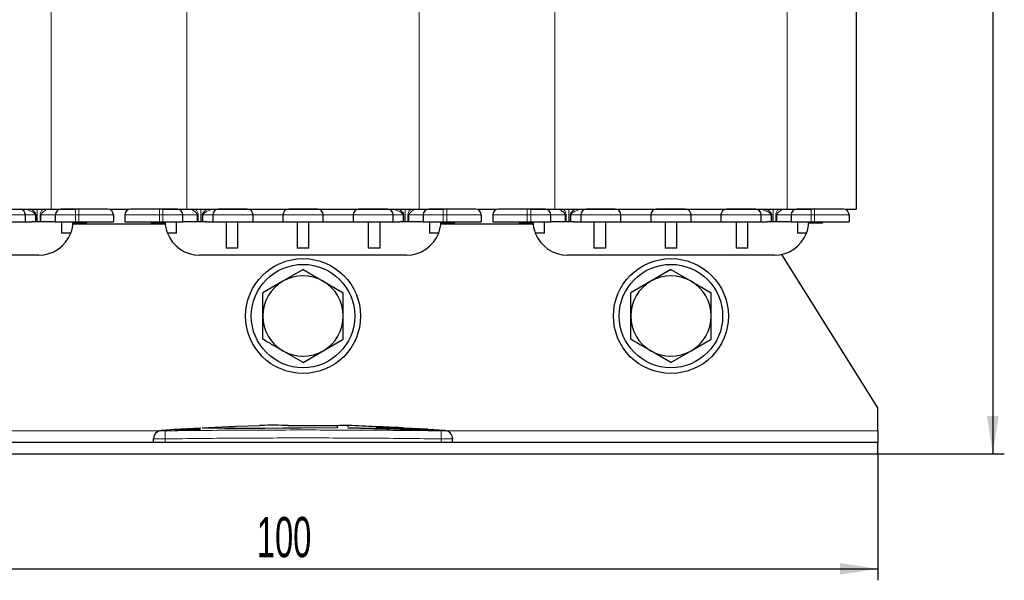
# Model space of a CAD drawing. Header units: millimetres. Extents: x 5 to 418, y 2 to 292.
# Tile 8 of 30: x 65 to 151, y 126 to 175. Entities that reach past the tile are written whole.
import ezdxf

# ---------------------------------------------------------------- set-up
doc = ezdxf.new("R2010")
doc.units = ezdxf.units.MM
doc.layers.add('SLD-0', color=7, linetype='Continuous')
doc.styles.add('SLDTEXTSTYLE0', font='TXT', dxfattribs={"width": 0.605})
doc.dimstyles.new('SLDDIMSTYLE0', dxfattribs={"dimtxt": 3.5, "dimasz": 3.302, "dimexe": 0, "dimexo": 0.0625, "dimgap": 0.875, "dimtad": 1, "dimrnd": 1e-09, "dimzin": 12, "dimdsep": 46, "dimtxsty": 'SLDTEXTSTYLE0', "dimsah": 1, "dimcen": 0.09, "dimadec": 0, "dimazin": 3, "dimtfac": 1, "dimtofl": 0, "dimtmove": 0, "dimatfit": 3, "dimfxl": 1, "dimfrac": 2, "dimtolj": 1, "dimtzin": 12, "dimarcsym": 0})

# ---------------------------------------------------------------- blocks, each defined once
blk = doc.blocks.new('_D')
at = {"layer": 'SLD-0'}
for p, q in [((39.638, 136.725), (39.638, 125.725)), ((139.638, 136.725), (139.638, 125.725)), ((39.638, 126.725), (139.638, 126.725))]:
    blk.add_line(p, q, dxfattribs=at)
for points in [[(39.638, 126.725), (42.94, 126.217), (42.94, 127.233)], [(139.638, 126.725), (136.336, 127.233), (136.336, 126.217)]]:
    blk.add_solid(points, dxfattribs=at)
at = {"layer": 'SLD-0', "insert": (85.628, 131.237), "char_height": 3.5, "attachment_point": 1, "style": 'SLDTEXTSTYLE0'}
blk.add_mtext('100', dxfattribs=at)
blk = doc.blocks.new('_D_1')
at = {"layer": 'SLD-0'}
for p, q in [((111.138, 256.225), (150.638, 256.225)), ((149.638, 256.225), (149.638, 136.725)), ((139.638, 136.725), (150.638, 136.725))]:
    blk.add_line(p, q, dxfattribs=at)
for points in [[(149.638, 256.225), (149.13, 252.923), (150.146, 252.923)], [(149.638, 136.725), (150.146, 140.027), (149.13, 140.027)]]:
    blk.add_solid(points, dxfattribs=at)
at = {"layer": 'SLD-0', "insert": (145.126, 190.46), "char_height": 3.5, "attachment_point": 1, "rotation": 90, "style": 'SLDTEXTSTYLE0'}
blk.add_mtext('119,5', dxfattribs=at)

msp = doc.modelspace()

# ---------------------------------------------------------------- linework, layer by layer
at = {"color": 7, "linetype": 'Continuous', "lineweight": 18}
for p, q in [((79.538, 203.425), (79.538, 158.025)), ((111.538, 203.425), (111.538, 158.025)), ((67.738, 201.185), (67.738, 158.025)), ((99.738, 201.185), (99.738, 158.025)), ((131.738, 201.185), (131.738, 158.025)), ((66.518, 158.025), (66.518, 156.925)), ((69.838, 158.025), (69.838, 157.525)), ((70.138, 158.025), (70.138, 157.525)), ((77.138, 158.025), (77.138, 157.525)), ((77.438, 158.025), (77.438, 157.525)), ((80.758, 156.925), (80.758, 158.025)), ((98.518, 158.025), (98.518, 156.925)), ((101.838, 158.025), (101.838, 157.525)), ((102.138, 158.025), (102.138, 157.525)), ((109.138, 158.025), (109.138, 157.525)), ((109.438, 158.025), (109.438, 157.525)), ((112.758, 156.925), (112.758, 158.025)), ((130.518, 158.025), (130.518, 156.925)), ((133.838, 158.025), (133.838, 157.525)), ((134.138, 158.025), (134.138, 157.525)), ((65.488, 157.525), (61.988, 157.525)), ((65.488, 157.525), (66.35, 157.525)), ((66.35, 157.525), (66.35, 156.925)), ((66.413, 157.525), (66.35, 157.525)), ((66.413, 156.925), (66.413, 157.525)), ((66.757, 156.925), (66.757, 157.525)), ((66.757, 157.525), (66.837, 157.525)), ((66.837, 157.525), (68.088, 157.525)), ((66.837, 156.925), (66.837, 157.525)), ((69.838, 157.525), (68.088, 157.525)), ((70.138, 157.525), (69.838, 157.525)), ((69.838, 157.525), (69.838, 156.925)), ((73.138, 157.525), (70.138, 157.525)), ((70.138, 157.525), (70.138, 156.925)), ((77.138, 157.525), (74.138, 157.525)), ((77.438, 157.525), (77.138, 157.525)), ((77.138, 157.525), (77.138, 156.925)), ((79.188, 157.525), (77.438, 157.525)), ((77.438, 157.525), (77.438, 156.925)), ((79.188, 157.525), (80.439, 157.525)), ((80.439, 157.525), (80.439, 156.925)), ((80.439, 157.525), (80.519, 157.525)), ((80.519, 157.525), (80.519, 156.925)), ((80.926, 157.525), (80.863, 157.525)), ((80.863, 157.525), (80.863, 156.925)), ((80.926, 157.525), (81.788, 157.525)), ((80.926, 157.525), (80.926, 156.925)), ((85.288, 157.525), (81.788, 157.525)), ((85.288, 157.525), (87.888, 157.525)), ((91.388, 157.525), (87.888, 157.525)), ((91.388, 157.525), (93.988, 157.525)), ((97.488, 157.525), (93.988, 157.525)), ((97.488, 157.525), (98.35, 157.525)), ((98.35, 157.525), (98.35, 156.925)), ((98.413, 157.525), (98.35, 157.525)), ((98.413, 156.925), (98.413, 157.525)), ((98.757, 156.925), (98.757, 157.525)), ((98.757, 157.525), (98.837, 157.525)), ((98.837, 157.525), (100.088, 157.525)), ((98.837, 156.925), (98.837, 157.525)), ((101.838, 157.525), (100.088, 157.525)), ((102.138, 157.525), (101.838, 157.525)), ((101.838, 157.525), (101.838, 156.925)), ((105.138, 157.525), (102.138, 157.525)), ((102.138, 157.525), (102.138, 156.925)), ((109.138, 157.525), (106.138, 157.525)), ((109.438, 157.525), (109.138, 157.525)), ((109.138, 157.525), (109.138, 156.925)), ((111.188, 157.525), (109.438, 157.525)), ((109.438, 157.525), (109.438, 156.925)), ((111.188, 157.525), (112.439, 157.525)), ((112.439, 157.525), (112.439, 156.925)), ((112.439, 157.525), (112.519, 157.525)), ((112.519, 157.525), (112.519, 156.925)), ((112.926, 157.525), (112.863, 157.525)), ((112.863, 157.525), (112.863, 156.925)), ((112.926, 157.525), (113.788, 157.525)), ((112.926, 157.525), (112.926, 156.925)), ((117.288, 157.525), (113.788, 157.525)), ((117.288, 157.525), (119.888, 157.525)), ((123.388, 157.525), (119.888, 157.525)), ((123.388, 157.525), (125.988, 157.525)), ((129.488, 157.525), (125.988, 157.525)), ((129.488, 157.525), (130.35, 157.525)), ((130.35, 157.525), (130.35, 156.925)), ((130.413, 157.525), (130.35, 157.525)), ((130.413, 156.925), (130.413, 157.525)), ((130.757, 156.925), (130.757, 157.525)), ((130.757, 157.525), (130.837, 157.525)), ((130.837, 157.525), (132.088, 157.525)), ((130.837, 156.925), (130.837, 157.525)), ((133.838, 157.525), (132.088, 157.525)), ((134.138, 157.525), (133.838, 157.525)), ((133.838, 157.525), (133.838, 156.925)), ((137.138, 157.525), (134.138, 157.525)), ((134.138, 157.525), (134.138, 156.925)), ((97.702, 139.029), (97.702, 139.009)), ((99.2, 138.865), (99.2, 138.845)), ((39.638, 138.725), (77.096, 138.725)), ((77.63, 138.737), (77.638, 138.037)), ((77.638, 137.725), (77.638, 138.037)), ((101.647, 138.737), (101.638, 138.037)), ((101.638, 137.725), (101.638, 138.037)), ((102.18, 138.725), (139.638, 138.725))]:
    msp.add_line(p, q, dxfattribs=at)
at = {"color": 7, "linetype": 'Continuous', "lineweight": 25}
for p, q in [((137.738, 203.425), (137.738, 158.025)), ((47.538, 158.025), (67.738, 158.025)), ((67.738, 158.025), (69.838, 158.025)), ((70.138, 158.025), (69.838, 158.025)), ((72.814, 158.025), (73.638, 158.025)), ((73.638, 158.025), (74.407, 158.025)), ((77.438, 158.025), (77.138, 158.025)), ((77.438, 158.025), (79.538, 158.025)), ((79.538, 158.025), (99.738, 158.025)), ((99.738, 158.025), (101.838, 158.025)), ((102.138, 158.025), (101.838, 158.025)), ((104.814, 158.025), (105.638, 158.025)), ((105.638, 158.025), (106.407, 158.025)), ((109.438, 158.025), (109.138, 158.025)), ((109.438, 158.025), (111.538, 158.025)), ((111.538, 158.025), (131.738, 158.025)), ((131.738, 158.025), (133.838, 158.025)), ((134.138, 158.025), (133.838, 158.025)), ((136.814, 158.025), (137.738, 158.025)), ((61.988, 156.925), (65.488, 156.925)), ((65.488, 156.925), (65.488, 157.525)), ((65.488, 156.925), (66.022, 156.925)), ((67.554, 156.925), (66.022, 156.925)), ((68.088, 156.925), (67.554, 156.925)), ((68.088, 157.525), (68.088, 156.925)), ((68.088, 156.925), (69.838, 156.925)), ((68.638, 156.925), (68.638, 155.933)), ((69.633, 156.825), (70.838, 156.825)), ((69.838, 156.925), (70.138, 156.925)), ((70.138, 156.925), (73.138, 156.925)), ((70.838, 156.825), (70.838, 156.925)), ((73.138, 157.525), (73.138, 156.925)), ((74.138, 157.525), (74.138, 156.925)), ((74.138, 156.925), (77.138, 156.925)), ((76.438, 156.825), (76.438, 156.925)), ((76.438, 156.825), (76.476, 156.825)), ((76.476, 156.825), (76.476, 156.925)), ((76.476, 156.825), (76.588, 156.825)), ((76.588, 156.825), (76.588, 156.925)), ((76.588, 156.825), (76.813, 156.825)), ((76.813, 156.825), (76.813, 156.925)), ((76.813, 156.825), (77.076, 156.825)), ((77.076, 156.825), (77.076, 156.925)), ((77.076, 156.825), (77.338, 156.825)), ((77.138, 156.925), (77.438, 156.925)), ((77.338, 156.825), (77.338, 156.925)), ((77.338, 156.825), (77.601, 156.825)), ((77.438, 156.925), (79.188, 156.925)), ((77.601, 156.925), (77.601, 156.825)), ((77.601, 156.825), (77.643, 156.825)), ((78.638, 155.933), (78.638, 156.925)), ((79.188, 156.925), (79.188, 157.525)), ((79.722, 156.925), (79.188, 156.925)), ((81.254, 156.925), (79.722, 156.925)), ((81.254, 156.925), (81.788, 156.925)), ((81.788, 157.525), (81.788, 156.925)), ((81.788, 156.925), (85.288, 156.925)), ((82.938, 156.925), (82.938, 154.641)), ((83.938, 156.925), (83.938, 154.641)), ((85.288, 156.925), (85.288, 157.525)), ((85.288, 156.925), (87.888, 156.925)), ((87.888, 157.525), (87.888, 156.925)), ((87.888, 156.925), (91.388, 156.925)), ((89.138, 156.925), (89.138, 154.641)), ((90.138, 154.641), (90.138, 156.925)), ((91.388, 156.925), (91.388, 157.525)), ((91.388, 156.925), (93.988, 156.925)), ((93.988, 157.525), (93.988, 156.925)), ((93.988, 156.925), (97.488, 156.925)), ((95.338, 154.641), (95.338, 156.925)), ((96.338, 154.641), (96.338, 156.925)), ((97.488, 156.925), (97.488, 157.525)), ((97.488, 156.925), (98.022, 156.925)), ((99.554, 156.925), (98.022, 156.925)), ((100.088, 156.925), (99.554, 156.925)), ((100.088, 157.525), (100.088, 156.925)), ((100.088, 156.925), (101.838, 156.925)), ((100.638, 156.925), (100.638, 155.933)), ((101.633, 156.825), (102.838, 156.825)), ((101.838, 156.925), (102.138, 156.925)), ((102.138, 156.925), (105.138, 156.925)), ((102.838, 156.825), (102.838, 156.925)), ((105.138, 157.525), (105.138, 156.925)), ((106.138, 157.525), (106.138, 156.925)), ((106.138, 156.925), (109.138, 156.925)), ((108.438, 156.825), (108.438, 156.925)), ((108.438, 156.825), (108.476, 156.825)), ((108.476, 156.825), (108.476, 156.925)), ((108.476, 156.825), (108.588, 156.825)), ((108.588, 156.825), (108.588, 156.925)), ((108.588, 156.825), (108.813, 156.825)), ((108.813, 156.825), (108.813, 156.925)), ((108.813, 156.825), (109.076, 156.825)), ((109.076, 156.825), (109.076, 156.925)), ((109.076, 156.825), (109.338, 156.825)), ((109.138, 156.925), (109.438, 156.925)), ((109.338, 156.825), (109.338, 156.925)), ((109.338, 156.825), (109.601, 156.825)), ((109.438, 156.925), (111.188, 156.925)), ((109.601, 156.925), (109.601, 156.825)), ((109.601, 156.825), (109.643, 156.825)), ((110.638, 155.933), (110.638, 156.925)), ((111.188, 156.925), (111.188, 157.525)), ((111.722, 156.925), (111.188, 156.925)), ((113.254, 156.925), (111.722, 156.925)), ((113.254, 156.925), (113.788, 156.925)), ((113.788, 157.525), (113.788, 156.925)), ((113.788, 156.925), (117.288, 156.925)), ((114.938, 156.925), (114.938, 154.641)), ((115.938, 156.925), (115.938, 154.641)), ((117.288, 156.925), (117.288, 157.525)), ((117.288, 156.925), (119.888, 156.925)), ((119.888, 157.525), (119.888, 156.925)), ((119.888, 156.925), (123.388, 156.925)), ((121.138, 156.925), (121.138, 154.641)), ((122.138, 154.641), (122.138, 156.925)), ((123.388, 156.925), (123.388, 157.525)), ((123.388, 156.925), (125.988, 156.925)), ((125.988, 157.525), (125.988, 156.925)), ((125.988, 156.925), (129.488, 156.925)), ((127.338, 154.641), (127.338, 156.925)), ((128.338, 154.641), (128.338, 156.925)), ((129.488, 156.925), (129.488, 157.525)), ((129.488, 156.925), (130.022, 156.925)), ((131.554, 156.925), (130.022, 156.925)), ((132.088, 156.925), (131.554, 156.925)), ((132.088, 157.525), (132.088, 156.925)), ((132.088, 156.925), (133.838, 156.925)), ((132.638, 156.925), (132.638, 155.933)), ((133.633, 156.825), (134.838, 156.825)), ((133.838, 156.925), (134.138, 156.925)), ((134.138, 156.925), (137.138, 156.925)), ((134.838, 156.825), (134.838, 156.925)), ((137.138, 157.525), (137.138, 156.925)), ((69.434, 155.933), (68.638, 155.933)), ((77.651, 156.725), (69.625, 156.725)), ((78.638, 155.933), (77.842, 155.933)), ((101.434, 155.933), (100.638, 155.933)), ((109.651, 156.725), (101.625, 156.725)), ((110.638, 155.933), (109.842, 155.933)), ((133.434, 155.933), (132.638, 155.933)), ((83.938, 154.641), (82.938, 154.641)), ((90.138, 154.641), (89.138, 154.641)), ((96.338, 154.641), (95.338, 154.641)), ((115.938, 154.641), (114.938, 154.641)), ((122.138, 154.641), (121.138, 154.641)), ((128.338, 154.641), (127.338, 154.641)), ((66.64, 154.025), (48.636, 154.025)), ((98.64, 154.025), (80.636, 154.025)), ((130.64, 154.025), (112.636, 154.025)), ((139.638, 140.725), (131.282, 154.095)), ((89.638, 152.767), (87.888, 151.756)), ((89.638, 152.767), (91.388, 151.756)), ((121.638, 152.767), (119.888, 151.756)), ((121.638, 152.767), (123.388, 151.756)), ((87.888, 151.756), (86.138, 150.746)), ((91.388, 151.756), (93.138, 150.746)), ((119.888, 151.756), (118.138, 150.746)), ((123.388, 151.756), (125.138, 150.746)), ((91.388, 145.694), (93.138, 146.704)), ((123.388, 145.694), (125.138, 146.704)), ((89.638, 144.684), (87.888, 145.694)), ((89.638, 144.684), (91.388, 145.694)), ((121.638, 144.684), (119.888, 145.694)), ((121.638, 144.684), (123.388, 145.694)), ((139.638, 138.725), (139.638, 140.725)), ((78.527, 138.841), (77.294, 138.767)), ((80.727, 138.961), (78.392, 138.855)), ((78.528, 138.814), (80.726, 138.886)), ((80.726, 138.866), (78.528, 138.794)), ((78.528, 138.814), (78.528, 138.794)), ((80.726, 138.968), (80.726, 138.983)), ((80.726, 138.886), (80.726, 138.866)), ((83.147, 138.932), (80.874, 138.967)), ((83.794, 139.1), (81.986, 139.018)), ((83.147, 138.952), (92.648, 139.014)), ((92.648, 138.994), (83.147, 138.932)), ((83.147, 138.952), (83.147, 138.932)), ((83.53, 139.088), (83.23, 139.098)), ((83.23, 139.098), (83.572, 139.09)), ((85.853, 139.176), (83.787, 139.107)), ((88.344, 139.232), (93.522, 139.187)), ((88.344, 139.18), (88.344, 139.232)), ((93.522, 139.167), (88.344, 139.212)), ((92.648, 139.158), (88.344, 139.18)), ((92.648, 139.056), (92.648, 139.158)), ((92.648, 139.014), (92.648, 138.994)), ((93.522, 139.187), (93.522, 139.085)), ((93.522, 139.002), (99.2, 138.865)), ((93.522, 139.002), (93.522, 138.982)), ((99.2, 138.845), (93.522, 138.982)), ((95.961, 139.106), (95.961, 139.068)), ((97.702, 139.029), (95.961, 139.106)), ((95.961, 139.086), (97.702, 139.009)), ((95.961, 139.068), (97.702, 138.999)), ((98.34, 138.967), (98.34, 138.987)), ((100.492, 138.869), (98.34, 138.97)), ((100.766, 138.836), (100.766, 138.816)), ((101.023, 138.821), (101.023, 138.841)), ((101.982, 138.767), (101.023, 138.824)), ((76.638, 137.725), (76.638, 138.037)), ((102.638, 137.725), (102.638, 138.037)), ((139.638, 138.725), (139.638, 137.725)), ((139.638, 137.725), (39.638, 137.725)), ((139.638, 136.725), (139.638, 137.725)), ((39.638, 136.725), (139.638, 136.725))]:
    msp.add_line(p, q, dxfattribs=at)
for centre, radius in [((89.638, 148.725), 5), ((121.638, 148.725), 5), ((89.638, 148.725), 4.5), ((121.638, 148.725), 4.5)]:
    msp.add_circle(centre, radius, dxfattribs=at)
for centre, radius, start, end in [((64.988, 157.525), 0.5, 360, 90), ((68.588, 157.525), 0.5, 90, 180), ((72.638, 157.525), 0.5, 0, 90), ((74.638, 157.525), 0.5, 90, 180), ((78.688, 157.525), 0.5, 0, 90), ((82.288, 157.525), 0.5, 90, 180), ((84.788, 157.525), 0.5, 0, 90), ((88.388, 157.525), 0.5, 90, 180), ((90.888, 157.525), 0.5, 0, 90), ((94.488, 157.525), 0.5, 90, 180), ((96.988, 157.525), 0.5, 360, 90), ((100.588, 157.525), 0.5, 90, 180), ((104.638, 157.525), 0.5, 0, 90), ((106.638, 157.525), 0.5, 90, 180), ((110.688, 157.525), 0.5, 0, 90), ((114.288, 157.525), 0.5, 90, 180), ((116.788, 157.525), 0.5, 0, 90), ((120.388, 157.525), 0.5, 90, 180), ((122.888, 157.525), 0.5, 0, 90), ((126.488, 157.525), 0.5, 90, 180), ((128.988, 157.525), 0.5, 360, 90), ((132.588, 157.525), 0.5, 90, 180), ((136.638, 157.525), 0.5, 0, 90), ((66.64, 157.025), 3, 338.64764, 358.08979), ((80.636, 157.025), 3, 181.91021, 201.35236), ((98.64, 157.025), 3, 338.64764, 358.08979), ((112.636, 157.025), 3, 181.91021, 201.35236), ((130.64, 157.025), 3, 338.64764, 358.08979), ((66.64, 157.025), 3, 270, 338.64764), ((80.636, 157.025), 3, 201.35236, 270), ((98.64, 157.025), 3, 270, 338.64764), ((112.636, 157.025), 3, 201.35236, 270), ((130.64, 157.025), 3, 270, 338.64764), ((89.638, 148.725), 3.5, 120, 180), ((89.638, 148.725), 3.5, 60, 120), ((89.638, 148.725), 3.5, 0, 60), ((121.638, 148.725), 3.5, 120, 180), ((121.638, 148.725), 3.5, 60, 120), ((121.638, 148.725), 3.5, 0, 60), ((89.638, 148.725), 3.5, 180, 240), ((89.638, 148.725), 3.5, 300, 0), ((121.638, 148.725), 3.5, 180, 240), ((121.638, 148.725), 3.5, 300, 0), ((89.638, 148.725), 3.5, 240, 300), ((121.638, 148.725), 3.5, 240, 300), ((77.338, 138.068), 0.7, 93.57114, 180.0017), ((101.938, 138.068), 0.7, 359.9983, 86.41689)]:
    msp.add_arc(centre, radius, start, end, dxfattribs=at)
at = {"color": 7, "linetype": 'Continuous', "lineweight": 18}
for centre, start, end in [((77.338, 138.037), 90.99048, 179.99805), ((101.938, 138.037), 0.00195, 89.00996)]:
    msp.add_arc(centre, 0.7, start, end, dxfattribs=at)
for points, knots in [([(66.35, 157.525), (66.349, 157.535), (66.347, 157.557), (66.324, 157.604), (66.188, 157.746), (65.923, 157.872), (65.595, 158.001), (65.394, 158.017), (65.3, 158.025)], [0, 0, 0, 0, 0.024677, 0.052967, 0.125726, 0.500176, 0.765174, 1, 1, 1, 1]), ([(66.413, 157.525), (66.411, 157.548), (66.406, 157.598), (66.353, 157.704), (66.215, 157.862), (66.063, 157.962), (65.968, 158.025)], [0, 0, 0, 0, 0.099876, 0.214287, 0.507728, 1, 1, 1, 1]), ([(66.757, 157.525), (66.761, 157.564), (66.77, 157.65), (66.837, 157.807), (66.91, 157.938), (66.964, 158.011), (66.974, 158.025)], [0, 0, 0, 0, 0.203848, 0.449535, 0.897016, 1, 1, 1, 1]), ([(67.372, 158.025), (67.36, 158.023), (67.336, 158.017), (67.25, 157.965), (67.114, 157.864), (66.974, 157.744), (66.885, 157.646), (66.845, 157.58), (66.84, 157.542), (66.837, 157.525)], [0, 0, 0, 0, 0.125925, 0.250205, 0.499059, 0.749148, 0.874533, 0.943716, 1, 1, 1, 1]), ([(80.439, 157.525), (80.436, 157.542), (80.431, 157.58), (80.351, 157.711), (80.187, 157.842), (80.026, 157.965), (79.94, 158.017), (79.916, 158.023), (79.904, 158.025)], [0, 0, 0, 0, 0.056325, 0.125582, 0.50017, 0.749257, 0.873785, 1, 1, 1, 1]), ([(80.302, 158.025), (80.312, 158.011), (80.366, 157.938), (80.439, 157.807), (80.506, 157.65), (80.515, 157.564), (80.519, 157.525)], [0, 0, 0, 0, 0.102759, 0.550351, 0.796078, 1, 1, 1, 1]), ([(81.308, 158.025), (81.213, 157.962), (81.061, 157.862), (80.923, 157.705), (80.87, 157.598), (80.865, 157.548), (80.863, 157.525)], [0, 0, 0, 0, 0.491891, 0.785376, 0.899908, 1, 1, 1, 1]), ([(81.977, 158.025), (81.882, 158.017), (81.681, 158), (81.444, 157.91), (81.272, 157.828), (81.188, 157.782), (81.145, 157.756), (81.088, 157.721), (81.016, 157.672), (80.952, 157.604), (80.929, 157.557), (80.927, 157.535), (80.926, 157.525)], [0, 0, 0, 0, 0.234556, 0.499279, 0.624404, 0.708938, 0.734517, 0.749195, 0.874387, 0.947075, 0.975341, 1, 1, 1, 1]), ([(98.35, 157.525), (98.349, 157.535), (98.347, 157.557), (98.324, 157.604), (98.188, 157.746), (97.923, 157.872), (97.595, 158.001), (97.394, 158.017), (97.3, 158.025)], [0, 0, 0, 0, 0.024677, 0.052967, 0.125726, 0.500176, 0.765174, 1, 1, 1, 1]), ([(98.413, 157.525), (98.411, 157.548), (98.406, 157.598), (98.353, 157.704), (98.215, 157.862), (98.063, 157.962), (97.968, 158.025)], [0, 0, 0, 0, 0.0998759, 0.2142872, 0.5077281, 1, 1, 1, 1]), ([(98.757, 157.525), (98.761, 157.564), (98.77, 157.65), (98.837, 157.807), (98.91, 157.938), (98.964, 158.011), (98.974, 158.025)], [0, 0, 0, 0, 0.203848, 0.449535, 0.897016, 1, 1, 1, 1]), ([(99.372, 158.025), (99.36, 158.023), (99.336, 158.017), (99.25, 157.965), (99.114, 157.864), (98.974, 157.744), (98.885, 157.646), (98.845, 157.58), (98.84, 157.542), (98.837, 157.525)], [0, 0, 0, 0, 0.1259247, 0.2502054, 0.4990594, 0.7491484, 0.874533, 0.9437156, 1, 1, 1, 1]), ([(112.439, 157.525), (112.436, 157.542), (112.431, 157.58), (112.351, 157.711), (112.187, 157.842), (112.026, 157.965), (111.94, 158.017), (111.916, 158.023), (111.904, 158.025)], [0, 0, 0, 0, 0.056325, 0.125582, 0.50017, 0.749257, 0.873785, 1, 1, 1, 1]), ([(112.302, 158.025), (112.312, 158.011), (112.366, 157.938), (112.439, 157.807), (112.506, 157.65), (112.515, 157.564), (112.519, 157.525)], [0, 0, 0, 0, 0.102759, 0.550351, 0.796078, 1, 1, 1, 1]), ([(113.308, 158.025), (113.213, 157.962), (113.061, 157.862), (112.923, 157.705), (112.87, 157.598), (112.865, 157.548), (112.863, 157.525)], [0, 0, 0, 0, 0.491891, 0.785376, 0.899908, 1, 1, 1, 1]), ([(113.977, 158.025), (113.882, 158.017), (113.681, 158), (113.444, 157.91), (113.272, 157.828), (113.188, 157.782), (113.145, 157.756), (113.088, 157.721), (113.016, 157.672), (112.952, 157.604), (112.929, 157.557), (112.927, 157.535), (112.926, 157.525)], [0, 0, 0, 0, 0.234556, 0.499279, 0.624404, 0.708938, 0.734517, 0.749195, 0.874387, 0.947075, 0.975341, 1, 1, 1, 1]), ([(130.35, 157.525), (130.349, 157.535), (130.347, 157.557), (130.324, 157.604), (130.188, 157.746), (129.923, 157.872), (129.595, 158.001), (129.394, 158.017), (129.3, 158.025)], [0, 0, 0, 0, 0.024677, 0.052967, 0.125726, 0.500176, 0.765174, 1, 1, 1, 1]), ([(130.413, 157.525), (130.411, 157.548), (130.406, 157.598), (130.353, 157.704), (130.215, 157.862), (130.063, 157.962), (129.968, 158.025)], [0, 0, 0, 0, 0.099876, 0.214287, 0.507728, 1, 1, 1, 1]), ([(130.757, 157.525), (130.761, 157.564), (130.77, 157.65), (130.837, 157.807), (130.91, 157.938), (130.964, 158.011), (130.974, 158.025)], [0, 0, 0, 0, 0.203848, 0.449535, 0.897016, 1, 1, 1, 1]), ([(131.372, 158.025), (131.36, 158.023), (131.336, 158.017), (131.25, 157.965), (131.114, 157.864), (130.974, 157.744), (130.885, 157.646), (130.845, 157.58), (130.84, 157.542), (130.837, 157.525)], [0, 0, 0, 0, 0.125925, 0.250205, 0.499059, 0.749148, 0.874533, 0.943716, 1, 1, 1, 1]), ([(77.294, 138.767), (77.294, 138.767), (77.293, 138.768), (77.299, 138.763), (77.315, 138.747), (77.326, 138.737)], [0, 0, 0, 0, 0.021594, 0.362134, 1, 1, 1, 1]), ([(77.63, 138.737), (79.631, 138.758), (83.634, 138.799), (89.638, 138.813), (95.643, 138.799), (99.645, 138.758), (101.647, 138.737)], [0, 0, 0, 0, 0.250011, 0.500039, 0.75001, 1, 1, 1, 1]), ([(101.95, 138.737), (101.956, 138.743), (101.969, 138.755), (101.979, 138.765), (101.984, 138.768), (101.982, 138.767), (101.982, 138.767)], [0, 0, 0, 0, 0.320151, 0.640311, 0.960509, 1, 1, 1, 1]), ([(77.638, 138.037), (77.526, 138.037), (77.301, 138.036), (77.001, 138.036), (76.775, 138.036), (76.655, 138.036), (76.643, 138.037), (76.638, 138.037)], [0, 0, 0, 0, 0.214672, 0.429352, 0.644026, 0.858695, 1, 1, 1, 1]), ([(77.326, 138.737), (77.328, 138.737), (77.332, 138.736), (77.369, 138.736), (77.438, 138.736), (77.528, 138.736), (77.596, 138.737), (77.63, 138.737)], [0, 0, 0, 0, 0.140657, 0.355504, 0.571033, 0.786172, 1, 1, 1, 1]), ([(101.638, 138.037), (99.638, 138.059), (95.639, 138.102), (89.639, 138.12), (83.638, 138.102), (79.638, 138.059), (77.638, 138.037)], [0, 0, 0, 0, 0.249976, 0.499961, 0.749975, 1, 1, 1, 1]), ([(102.638, 138.037), (102.627, 138.037), (102.605, 138.036), (102.432, 138.036), (102.179, 138.036), (101.898, 138.036), (101.712, 138.037), (101.638, 138.037)], [0, 0, 0, 0, 0.214673, 0.429352, 0.644027, 0.858696, 1, 1, 1, 1]), ([(101.647, 138.737), (101.669, 138.737), (101.725, 138.736), (101.809, 138.736), (101.886, 138.736), (101.939, 138.736), (101.946, 138.737), (101.95, 138.737)], [0, 0, 0, 0, 0.140567, 0.355328, 0.570844, 0.786044, 1, 1, 1, 1])]:
    msp.add_open_spline(points, degree=3, knots=knots, dxfattribs=at)
at = {"color": 7, "linetype": 'Continuous', "lineweight": 25}
for points, knots in [([(69.838, 158.025), (69.681, 158.025), (69.438, 158.025), (69.147, 158.025), (68.948, 158.025), (68.786, 158.025), (68.631, 158.025), (68.605, 158.025), (68.588, 158.025)], [0, 0, 0, 0, 0.239443, 0.369858, 0.5, 0.630416, 0.760557, 1, 1, 1, 1]), ([(72.638, 158.025), (72.604, 158.025), (72.553, 158.025), (72.241, 158.025), (71.918, 158.025), (71.52, 158.025), (70.938, 158.025), (70.452, 158.025), (70.138, 158.025)], [0, 0, 0, 0, 0.239443, 0.36979, 0.5, 0.630347, 0.760557, 1, 1, 1, 1]), ([(77.138, 158.025), (76.824, 158.025), (76.338, 158.025), (75.755, 158.025), (75.358, 158.025), (75.035, 158.025), (74.723, 158.025), (74.672, 158.025), (74.638, 158.025)], [0, 0, 0, 0, 0.239443, 0.36979, 0.5, 0.630347, 0.760557, 1, 1, 1, 1]), ([(78.688, 158.025), (78.671, 158.025), (78.645, 158.025), (78.49, 158.025), (78.328, 158.025), (78.129, 158.025), (77.838, 158.025), (77.595, 158.025), (77.438, 158.025)], [0, 0, 0, 0, 0.239443, 0.369858, 0.5, 0.630416, 0.760557, 1, 1, 1, 1]), ([(84.788, 158.025), (84.771, 158.025), (84.745, 158.025), (84.59, 158.025), (84.428, 158.025), (84.229, 158.025), (83.938, 158.025), (83.538, 158.025), (83.138, 158.025), (82.847, 158.025), (82.648, 158.025), (82.486, 158.025), (82.331, 158.025), (82.305, 158.025), (82.288, 158.025)], [0, 0, 0, 0, 0.119721, 0.184929, 0.25, 0.315208, 0.380279, 0.5, 0.619721, 0.684929, 0.75, 0.815208, 0.880279, 1, 1, 1, 1]), ([(90.888, 158.025), (90.871, 158.025), (90.845, 158.025), (90.69, 158.025), (90.528, 158.025), (90.329, 158.025), (90.038, 158.025), (89.638, 158.025), (89.238, 158.025), (88.947, 158.025), (88.748, 158.025), (88.586, 158.025), (88.431, 158.025), (88.405, 158.025), (88.388, 158.025)], [0, 0, 0, 0, 0.119721, 0.184929, 0.25, 0.315208, 0.380279, 0.5, 0.619721, 0.684929, 0.75, 0.815208, 0.880279, 1, 1, 1, 1]), ([(96.988, 158.025), (96.971, 158.025), (96.945, 158.025), (96.79, 158.025), (96.628, 158.025), (96.429, 158.025), (96.138, 158.025), (95.738, 158.025), (95.338, 158.025), (95.047, 158.025), (94.848, 158.025), (94.686, 158.025), (94.531, 158.025), (94.505, 158.025), (94.488, 158.025)], [0, 0, 0, 0, 0.119721, 0.184929, 0.25, 0.315208, 0.380279, 0.5, 0.619721, 0.684929, 0.75, 0.815208, 0.880279, 1, 1, 1, 1]), ([(101.838, 158.025), (101.681, 158.025), (101.438, 158.025), (101.147, 158.025), (100.948, 158.025), (100.786, 158.025), (100.631, 158.025), (100.605, 158.025), (100.588, 158.025)], [0, 0, 0, 0, 0.239443, 0.369858, 0.5, 0.630416, 0.760557, 1, 1, 1, 1]), ([(104.638, 158.025), (104.604, 158.025), (104.553, 158.025), (104.241, 158.025), (103.918, 158.025), (103.52, 158.025), (102.938, 158.025), (102.452, 158.025), (102.138, 158.025)], [0, 0, 0, 0, 0.239443, 0.36979, 0.5, 0.630347, 0.760557, 1, 1, 1, 1]), ([(109.138, 158.025), (108.824, 158.025), (108.338, 158.025), (107.755, 158.025), (107.358, 158.025), (107.035, 158.025), (106.723, 158.025), (106.672, 158.025), (106.638, 158.025)], [0, 0, 0, 0, 0.239443, 0.36979, 0.5, 0.630347, 0.760557, 1, 1, 1, 1]), ([(110.688, 158.025), (110.671, 158.025), (110.645, 158.025), (110.49, 158.025), (110.328, 158.025), (110.129, 158.025), (109.838, 158.025), (109.595, 158.025), (109.438, 158.025)], [0, 0, 0, 0, 0.239443, 0.369858, 0.5, 0.630416, 0.760557, 1, 1, 1, 1]), ([(116.788, 158.025), (116.771, 158.025), (116.745, 158.025), (116.59, 158.025), (116.428, 158.025), (116.229, 158.025), (115.938, 158.025), (115.538, 158.025), (115.138, 158.025), (114.847, 158.025), (114.648, 158.025), (114.486, 158.025), (114.331, 158.025), (114.305, 158.025), (114.288, 158.025)], [0, 0, 0, 0, 0.119721, 0.184929, 0.25, 0.315208, 0.380279, 0.5, 0.619721, 0.684929, 0.75, 0.815208, 0.880279, 1, 1, 1, 1]), ([(122.888, 158.025), (122.871, 158.025), (122.845, 158.025), (122.69, 158.025), (122.528, 158.025), (122.329, 158.025), (122.038, 158.025), (121.638, 158.025), (121.238, 158.025), (120.947, 158.025), (120.748, 158.025), (120.586, 158.025), (120.431, 158.025), (120.405, 158.025), (120.388, 158.025)], [0, 0, 0, 0, 0.119721, 0.184929, 0.25, 0.315208, 0.380279, 0.5, 0.619721, 0.684929, 0.75, 0.815208, 0.880279, 1, 1, 1, 1]), ([(128.988, 158.025), (128.971, 158.025), (128.945, 158.025), (128.79, 158.025), (128.628, 158.025), (128.429, 158.025), (128.138, 158.025), (127.738, 158.025), (127.338, 158.025), (127.047, 158.025), (126.848, 158.025), (126.686, 158.025), (126.531, 158.025), (126.505, 158.025), (126.488, 158.025)], [0, 0, 0, 0, 0.119721, 0.184929, 0.25, 0.315208, 0.380279, 0.5, 0.619721, 0.684929, 0.75, 0.815208, 0.880279, 1, 1, 1, 1]), ([(133.838, 158.025), (133.681, 158.025), (133.438, 158.025), (133.147, 158.025), (132.948, 158.025), (132.786, 158.025), (132.631, 158.025), (132.605, 158.025), (132.588, 158.025)], [0, 0, 0, 0, 0.239443, 0.369858, 0.5, 0.630416, 0.760557, 1, 1, 1, 1]), ([(136.638, 158.025), (136.604, 158.025), (136.553, 158.025), (136.241, 158.025), (135.918, 158.025), (135.52, 158.025), (134.938, 158.025), (134.452, 158.025), (134.138, 158.025)], [0, 0, 0, 0, 0.239443, 0.36979, 0.5, 0.630347, 0.760557, 1, 1, 1, 1]), ([(86.138, 148.725), (86.138, 149.236), (86.138, 149.914), (86.138, 150.582), (86.138, 150.746)], [0, 0, 0, 0, 0.754038, 1, 1, 1, 1]), ([(93.138, 148.725), (93.138, 149.236), (93.138, 149.914), (93.138, 150.582), (93.138, 150.746)], [0, 0, 0, 0, 0.754038, 1, 1, 1, 1]), ([(118.138, 148.725), (118.138, 149.236), (118.138, 149.914), (118.138, 150.582), (118.138, 150.746)], [0, 0, 0, 0, 0.754038, 1, 1, 1, 1]), ([(125.138, 148.725), (125.138, 149.236), (125.138, 149.914), (125.138, 150.582), (125.138, 150.746)], [0, 0, 0, 0, 0.754038, 1, 1, 1, 1]), ([(86.138, 146.704), (86.138, 146.725), (86.138, 147.391), (86.138, 148.069), (86.138, 148.725)], [0, 0, 0, 0, 0.031118, 1, 1, 1, 1]), ([(93.138, 146.704), (93.138, 146.725), (93.138, 147.391), (93.138, 148.069), (93.138, 148.725)], [0, 0, 0, 0, 0.031118, 1, 1, 1, 1]), ([(118.138, 146.704), (118.138, 146.725), (118.138, 147.391), (118.138, 148.069), (118.138, 148.725)], [0, 0, 0, 0, 0.031118, 1, 1, 1, 1]), ([(125.138, 146.704), (125.138, 146.725), (125.138, 147.391), (125.138, 148.069), (125.138, 148.725)], [0, 0, 0, 0, 0.031118, 1, 1, 1, 1]), ([(87.888, 145.694), (87.596, 145.863), (87.008, 146.202), (86.429, 146.536), (86.138, 146.704)], [0, 0, 0, 0, 0.497781, 1, 1, 1, 1]), ([(119.888, 145.694), (119.596, 145.863), (119.008, 146.202), (118.429, 146.536), (118.138, 146.704)], [0, 0, 0, 0, 0.497781, 1, 1, 1, 1]), ([(80.867, 138.993), (81.223, 139.009), (81.983, 139.044), (82.743, 138.984), (83.147, 138.952)], [0, 0, 0, 0, 0.468639, 1, 1, 1, 1]), ([(88.344, 139.197), (87.558, 139.215), (86.727, 139.234), (85.897, 139.195), (85.853, 139.193)], [0, 0, 0, 0, 0.946339, 1, 1, 1, 1]), ([(95.961, 139.081), (95.168, 139.132), (94.124, 139.198), (93.079, 139.194), (92.827, 139.193)], [0, 0, 0, 0, 0.759803, 1, 1, 1, 1]), ([(97.702, 138.999), (97.774, 138.996), (97.917, 138.99), (98.108, 138.985), (98.253, 138.983), (98.336, 138.984), (98.348, 138.988), (98.287, 138.995), (98.16, 139.004), (97.981, 139.015), (97.819, 139.023), (97.725, 139.028), (97.702, 139.029)], [0, 0, 0, 0, 0.107359, 0.214721, 0.322003, 0.429223, 0.536437, 0.643697, 0.751046, 0.858503, 0.966051, 1, 1, 1, 1]), ([(97.702, 139.009), (97.774, 139.005), (97.918, 138.998), (98.109, 138.987), (98.252, 138.978), (98.333, 138.971), (98.332, 138.968), (98.332, 138.967)], [0, 0, 0, 0, 0.215089, 0.430177, 0.64525, 0.860171, 1, 1, 1, 1]), ([(99.2, 138.865), (99.39, 138.86), (99.771, 138.849), (100.275, 138.841), (100.603, 138.837), (100.725, 138.836), (100.766, 138.836)], [0, 0, 0, 0, 0.285125, 0.570252, 0.855355, 1, 1, 1, 1]), ([(100.766, 138.816), (100.677, 138.817), (100.498, 138.818), (100.037, 138.825), (99.582, 138.834), (99.296, 138.843), (99.2, 138.845)], [0, 0, 0, 0, 0.285052, 0.570102, 0.855191, 1, 1, 1, 1]), ([(100.766, 138.836), (100.884, 138.835), (101.04, 138.834), (101, 138.839), (100.991, 138.841)], [0, 0, 0, 0, 0.759787, 1, 1, 1, 1]), ([(100.988, 138.821), (100.998, 138.819), (101.031, 138.814), (100.876, 138.815), (100.766, 138.816)], [0, 0, 0, 0, 0.290638, 1, 1, 1, 1]), ([(76.638, 138.037), (76.638, 138.049), (76.638, 138.067), (76.638, 138.065), (76.638, 138.065)], [0, 0, 0, 0, 0.637791, 1, 1, 1, 1]), ([(102.638, 138.065), (102.638, 138.066), (102.638, 138.068), (102.638, 138.05), (102.638, 138.037)], [0, 0, 0, 0, 0.318777, 1, 1, 1, 1])]:
    msp.add_open_spline(points, degree=3, knots=knots, dxfattribs=at)

# ---------------------------------------------------------------- dimensions: what is measured, and where the dimension line sits
at = {"layer": 'SLD-0'}
dim = msp.add_linear_dim(base=(149.638, 136.725), p1=(111.138, 256.225), p2=(139.638, 136.725), angle=90, dimstyle='SLDDIMSTYLE0', dxfattribs=at)
dim.commit()
dim.dimension.update_dxf_attribs({"geometry": '_D_1', "text_midpoint": (149.638, 196.475), "dimtype": 160})
dim = msp.add_linear_dim(base=(139.638, 126.725), p1=(39.638, 136.725), p2=(139.638, 136.725), dimstyle='SLDDIMSTYLE0', dxfattribs=at)
dim.commit()
dim.dimension.update_dxf_attribs({"geometry": '_D', "text_midpoint": (89.638, 126.725), "dimtype": 160})

doc.saveas('drawing.dxf')
